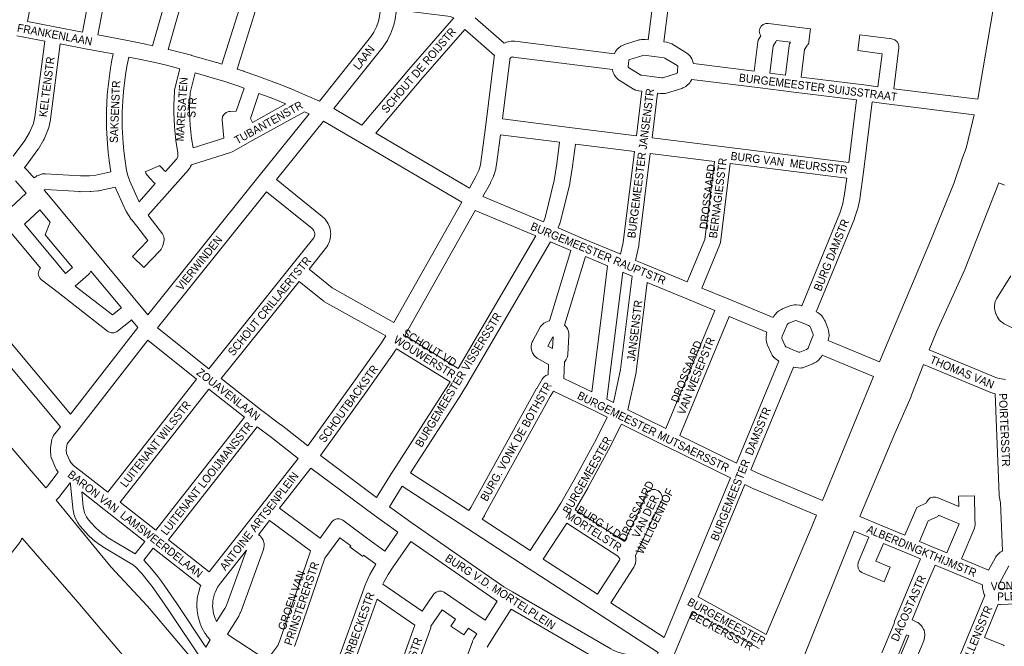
# Model space of a CAD drawing. Header units: metres. Extents: x 123817 to 142006, y 393105 to 406084.
# Tile 53 of 138: x 131629 to 132562, y 395798 to 396392. Entities that reach past the tile are written whole.
import ezdxf
from ezdxf.enums import TextEntityAlignment as Align

# ---------------------------------------------------------------- set-up
doc = ezdxf.new("R2010")
doc.units = ezdxf.units.M
doc.header["$MEASUREMENT"] = 0
doc.styles.add('Style-Arial', font='arial.ttf')

msp = doc.modelspace()

# ---------------------------------------------------------------- linework, layer by layer
at = {"color": 9, "linetype": 'Continuous', "lineweight": 0, "flags": 128}
for points in [[(131646.88, 396447.46), (131636.01, 396390.37), (131662.15, 396385.41), (131688.11, 396380.49), (131699.57, 396440.81)], [(132233.8, 396448.09), (132224.51, 396373.02), (132221.69, 396373.38), (132220.51, 396373.43), (132217.99, 396373.35), (132216.93, 396373.24), (132215.98, 396373.01), (132201.9, 396368.58), (132200.78, 396368.12), (132198.53, 396366.99), (132198.16, 396366.79), (132196.62, 396365.61), (132194.83, 396363.83), (132194.37, 396363.33), (132193.44, 396361.92), (132192.41, 396359.9), (132097.98, 396371.74), (132097.46, 396371.79), (132096.05, 396371.86), (132094.46, 396371.78), (132091.67, 396371.34), (132091.55, 396371.32), (132090.14, 396370.92), (132088.82, 396370.41), (132088.04, 396370.03), (132060.57, 396394.02)], [(132248.68, 396446.23), (132239.39, 396371.13), (132241.95, 396370.81), (132242.31, 396370.76), (132242.95, 396370.62), (132245.02, 396370.06), (132246.84, 396369.31), (132246.99, 396369.22), (132260.23, 396361.15), (132261.21, 396360.44), (132263.08, 396358.83), (132263.94, 396357.96), (132264.27, 396357.55), (132265.01, 396356.52), (132265.88, 396354.97), (132266.84, 396352.64), (132266.95, 396352.35), (132267.34, 396350.52), (132324.91, 396343.34), (132328.41, 396371.1), (132328.8, 396372.72), (132329.62, 396374.33), (132331.29, 396376.83), (132330.21, 396378.72), (132329.75, 396381.28), (132330.21, 396383.85), (132331.51, 396386.1), (132333.5, 396387.78), (132335.95, 396388.67), (132338.19, 396388.72), (132340.99, 396388.37), (132370.6, 396384.64), (132370.6, 396384.64), (132370.6, 396384.64), (132378.3, 396383.67), (132376.43, 396368.78), (132375.81, 396368.86), (132375.23, 396367.73), (132372.71, 396363.96), (132369.41, 396337.79), (132431.35, 396330.07), (132431.35, 396330.07), (132431.36, 396330.07), (132442.31, 396328.68), (132446.26, 396359.98), (132423.18, 396362.89), (132425.05, 396377.77), (132455.58, 396373.92), (132455.94, 396373.87), (132458.39, 396372.98), (132460.39, 396371.3), (132461.69, 396369.05), (132462.14, 396366.48), (132462.08, 396365.54), (132457.2, 396326.81), (132536.83, 396316.77)], [(131713.87, 396435.71), (131702.85, 396377.7), (131727.69, 396372.99), (131727.69, 396372.99), (131727.75, 396372.98), (131746.54, 396369.25), (131746.71, 396369.21), (131754.73, 396367.43), (131772.58, 396430.53)], [(131786.43, 396424.39), (131769.36, 396364.06), (131771.29, 396363.61), (131771.43, 396363.57), (131791.47, 396358.42), (131791.51, 396358.4), (131791.66, 396358.36), (131815.32, 396351.6), (131815.49, 396351.55), (131820.43, 396350.01), (131843.41, 396423.02)], [(131912.83, 396314.97), (131961.33, 396375.56), (131964.45, 396380.39), (131966.93, 396385.49), (131968.81, 396390.95), (131969.44, 396393.54), (131970.82, 396401.92), (131857.09, 396416.52), (131834.72, 396345.43), (131841.32, 396343.25), (131841.44, 396343.21), (131853.35, 396339.06), (131853.42, 396339.03), (131853.5, 396339), (131872.26, 396332.03), (131872.41, 396331.97), (131884.16, 396327.32), (131884.33, 396327.26), (131901.11, 396320.17), (131901.18, 396320.13), (131901.22, 396320.11), (131912.83, 396314.97)], [(131953.06, 396292.17), (131926.34, 396307.86), (131973.28, 396366.48), (131973.72, 396367.1), (131977.29, 396372.62), (131977.74, 396373.42), (131980.62, 396379.34), (131980.92, 396380.05), (131980.97, 396380.18), (131983.11, 396386.4), (131983.3, 396387.06), (131984.08, 396390.25), (131984.2, 396390.82), (131985.98, 396401.67), (132037.06, 396395.26), (132037.86, 396395.06), (132040.06, 396394.1), (132040.38, 396393.87), (131997.6, 396344.94), (131997.51, 396344.84), (131953.06, 396292.17)], [(132055.03, 396232.34), (131966.19, 396284.47), (132008.94, 396335.12), (132050.62, 396382.79), (132078.79, 396358.19), (132078.6, 396357.39), (132078.44, 396356.54), (132070.44, 396292.5), (132070.44, 396292.5), (132070.44, 396292.5), (132066.3, 396259.3), (132065.44, 396254.54), (132063.85, 396249.37), (132061.57, 396244.31), (132055.03, 396232.34)], [(131625.84, 396377.03), (131652.4, 396371.99), (131643.08, 396300.12), (131641.73, 396293.69), (131638.15, 396285.26), (131633.69, 396277.63), (131622.59, 396262.77)], [(131642.31, 396242.13), (131640.75, 396244.01), (131640.72, 396244.04), (131640.57, 396244.21), (131635.85, 396249.5), (131635.67, 396249.69), (131633.28, 396252.18), (131633.41, 396252.32), (131633.84, 396252.79), (131634.11, 396253.12), (131645.96, 396268.99), (131646.43, 396269.69), (131651.34, 396278.11), (131651.77, 396278.96), (131655.82, 396288.5), (131655.97, 396288.86), (131656.26, 396289.88), (131657.82, 396297.32), (131657.92, 396297.9), (131667.16, 396369.19), (131692.68, 396364.36), (131692.68, 396364.36), (131717.37, 396359.68), (131715.8, 396352.25), (131715.75, 396351.96), (131714.46, 396344.44), (131714.42, 396344.15), (131712.45, 396329.02), (131712.42, 396328.73), (131711.73, 396321.13), (131711.71, 396320.84), (131710.94, 396305.6), (131710.93, 396305.31), (131710.84, 396297.68), (131710.85, 396297.68), (131710.84, 396297.6), (131710.84, 396297.49), (131710.95, 396289.86), (131710.96, 396289.57), (131711.78, 396274.33), (131711.81, 396274.04), (131712.52, 396266.45), (131712.54, 396266.25), (131713.45, 396258.68), (131713.48, 396258.43), (131715.1, 396247.93), (131701.02, 396244.72), (131695.03, 396244.22), (131686.33, 396244.16), (131653.32, 396246.22), (131651.77, 396246.16), (131650.37, 396245.95), (131650.15, 396245.92), (131648.83, 396245.55), (131646.18, 396244.56), (131645.06, 396244.04), (131644.6, 396243.75), (131643, 396242.66), (131642.42, 396242.22), (131642.31, 396242.13)], [(132354.53, 396339.65), (132339.79, 396341.49), (132343.07, 396367.46), (132345.59, 396371.23), (132346.28, 396372.59), (132359.33, 396370.94), (132359.26, 396370.82), (132358.44, 396369.22), (132358.05, 396367.59), (132354.53, 396339.65)], [(131741.81, 396219.67), (131757.08, 396236.95), (131755.86, 396237.97), (131755.35, 396238.44), (131752.89, 396240.92), (131752.58, 396241.25), (131749.54, 396244.7), (131749.43, 396244.83), (131748.29, 396246.68), (131747.74, 396247.94), (131761.51, 396253.89), (131761.59, 396253.72), (131763.69, 396251.33), (131765.74, 396249.26), (131767.02, 396248.2), (131777.09, 396259.59), (131777.6, 396260.33), (131777.99, 396261.07), (131778.5, 396262.48), (131778.76, 396263.97), (131778.68, 396266.28), (131776.85, 396277.24), (131776.8, 396277.56), (131776, 396284.01), (131775.98, 396284.24), (131775.38, 396290.72), (131775.35, 396291.06), (131774.75, 396304.05), (131774.74, 396304.4), (131774.74, 396310.9), (131774.74, 396310.91), (131774.8, 396311.25), (131774.75, 396311.25), (131775.34, 396324.24), (131775.55, 396325.7), (131780.53, 396345.74), (131767.77, 396349.03), (131758.34, 396351.26), (131743.53, 396354.55), (131732.1, 396356.82), (131730.51, 396349.29), (131729.28, 396342.06), (131727.34, 396327.23), (131726.68, 396319.93), (131725.92, 396304.99), (131725.84, 396297.61), (131725.95, 396290.23), (131726.75, 396275.29), (131727.44, 396267.94), (131728.33, 396260.59), (131730.09, 396249.18), (131731.21, 396244.41), (131733.09, 396239.23), (131741.28, 396220.67), (131741.81, 396219.67)], [(132213.28, 396282.19), (132149.85, 396290.11), (132086.25, 396298.08), (132093.27, 396354.26), (132093.48, 396355.12), (132093.92, 396355.94), (132094.09, 396356.12), (132094.92, 396356.67), (132096.03, 396356.84), (132096.38, 396356.82), (132190.65, 396345), (132191.06, 396343.04), (132191.35, 396342), (132191.62, 396341.36), (132192.16, 396340.22), (132193.11, 396338.71), (132194.7, 396336.75), (132194.78, 396336.65), (132196.03, 396335.47), (132197.17, 396334.61), (132197.77, 396334.21), (132210.6, 396326.38), (132210.76, 396326.29), (132212.57, 396325.54), (132214.65, 396324.99), (132215.28, 396324.85), (132215.64, 396324.79), (132218.48, 396324.43), (132213.28, 396282.19)], [(132237.46, 396337.15), (132227.78, 396338.38), (132227.78, 396338.38), (132227.77, 396338.38), (132218.03, 396339.61), (132217.49, 396339.76), (132205.88, 396346.83), (132205.77, 396346.91), (132205.51, 396347.24), (132205.46, 396347.48), (132205.76, 396350.85), (132206.05, 396353.48), (132206.1, 396353.74), (132206.26, 396354.04), (132206.35, 396354.13), (132206.99, 396354.45), (132219.5, 396358.39), (132220.4, 396358.42), (132230.09, 396357.19), (132239.56, 396355.99), (132240.11, 396355.85), (132251.9, 396348.65), (132252.45, 396348.19), (132252.51, 396348.03), (132252.57, 396347.31), (132252.33, 396344.53), (132252.33, 396344.53), (132252.33, 396344.53), (132252.14, 396342.23), (132252.06, 396341.86), (132251.93, 396341.6), (132251.84, 396341.51), (132251.2, 396341.19), (132238.36, 396337.18), (132237.46, 396337.15)], [(131793.14, 396270.77), (131791.67, 396279.56), (131790.9, 396285.74), (131790.33, 396291.93), (131789.74, 396304.58), (131789.74, 396310.73), (131790.29, 396322.81), (131795, 396341.81), (131811.12, 396337.2), (131823.05, 396333.48), (131836.56, 396329.03), (131841.37, 396327.35), (131833.86, 396305.42), (131827.96, 396305.29), (131828.09, 396305.17), (131826.83, 396305.17), (131824.38, 396304.28), (131822.39, 396302.61), (131821.09, 396300.35), (131820.63, 396297.79), (131820.66, 396297.17), (131822.07, 396280.01), (131793.14, 396270.77)], [(132414.58, 396256.96), (132296.64, 396271.72), (132228.16, 396280.32), (132233.36, 396322.55), (132236.16, 396322.2), (132237.35, 396322.14), (132239.86, 396322.22), (132240.92, 396322.33), (132241.86, 396322.56), (132256.25, 396327.05), (132257.37, 396327.51), (132259.63, 396328.63), (132260.02, 396328.84), (132261.55, 396330.01), (132263.34, 396331.78), (132263.81, 396332.29), (132264.73, 396333.69), (132265.72, 396335.61), (132330.49, 396327.53), (132360.1, 396323.84), (132422.04, 396316.11), (132414.58, 396256.96)], [(131849.31, 396294.79), (131847.38, 396298.61), (131855.48, 396322.26), (131866.96, 396317.99), (131878.57, 396313.41), (131881.06, 396312.35), (131849.31, 396294.79)], [(132533.46, 396302.08), (132447.88, 396312.86), (132436.92, 396314.25), (132428.52, 396247.65), (132428.52, 396247.63), (132428.52, 396247.6), (132425.18, 396222.47), (132425.06, 396221.81), (132423.11, 396213.09), (132422.93, 396212.44), (132420.21, 396203.93), (132420.11, 396203.65), (132420, 396203.37), (132383.88, 396115.35), (132385.42, 396114.49), (132385.52, 396114.43), (132386.6, 396113.68), (132387.68, 396112.77), (132388.44, 396112.03), (132389.39, 396110.98), (132389.54, 396110.8), (132390.31, 396109.69), (132391.71, 396107.24), (132392.17, 396106.28), (132394.73, 396099.81), (132394.8, 396099.62), (132394.96, 396099.13), (132395.49, 396097.3), (132395.77, 396095.56), (132395.9, 396092.74), (132395.91, 396092.41), (132395.8, 396091.15), (132395.56, 396089.75), (132395.22, 396088.45), (132395.17, 396088.32), (132395.08, 396088.08), (132443.73, 396067.91)], [(131750.06, 396112.46), (131855.61, 396244.17), (131855.63, 396244.2), (131855.63, 396244.2), (131903.09, 396302.88), (131898.56, 396304.89), (131849.77, 396277.89), (131849.77, 396277.89), (131849.77, 396277.89), (131833.6, 396268.95), (131833.6, 396268.95), (131833.6, 396268.95), (131829.96, 396266.94), (131828.61, 396266.35), (131791.49, 396254.5), (131790.66, 396252.93), (131790.22, 396252.21), (131789.21, 396250.74), (131788.77, 396250.15), (131788.64, 396250), (131773.43, 396232.8), (131773.43, 396232.8), (131750.51, 396206.88), (131751.41, 396205.75), (131751.51, 396205.63), (131763.99, 396189.33), (131765.09, 396187.33), (131765.54, 396184.8), (131765.54, 396183.41), (131765.54, 396183.38), (131765.38, 396181.8), (131764.79, 396179.09), (131764.51, 396178.11), (131764.04, 396177.08), (131762.71, 396174.65), (131761.88, 396173.42), (131761.54, 396173.05), (131746.46, 396157.33), (131735.63, 396167.72), (131750.03, 396182.72), (131750.09, 396182.82), (131739.65, 396196.45), (131734.86, 396202.44), (131734.83, 396202.49), (131734.5, 396202.92), (131732.11, 396206.46), (131731.89, 396206.81), (131729.91, 396210.12), (131729.71, 396210.46), (131727.9, 396213.87), (131727.67, 396214.36), (131719.26, 396233.4), (131719.23, 396233.48), (131703.83, 396229.98), (131703.47, 396229.9), (131702.78, 396229.81), (131695.98, 396229.25), (131695.42, 396229.23), (131686.17, 396229.16), (131685.66, 396229.18), (131653.25, 396231.2), (131652.28, 396230.83), (131651.91, 396230.58), (131654.34, 396227.65), (131750.06, 396112.46)], [(131983.46, 396105.21), (131924.91, 396137.97), (131902.98, 396155.79), (131919.77, 396176.88), (131920.7, 396178.38), (131922.11, 396181.41), (131922.36, 396182.01), (131922.67, 396183.11), (131923.32, 396186.38), (131923.47, 396187.72), (131923.5, 396189.39), (131923.5, 396189.53), (131923.4, 396190.73), (131922.86, 396194.02), (131922.51, 396195.39), (131922.37, 396195.75), (131921.07, 396198.82), (131920.18, 396200.37), (131918.18, 396203.05), (131917.91, 396203.4), (131917.25, 396204.09), (131915.86, 396205.37), (131915.48, 396205.7), (131872.03, 396240.61), (131916.84, 396296.04), (131950.92, 396276.04), (131950.92, 396276.04), (131950.92, 396276.04), (132047.75, 396219.22), (131983.46, 396105.21)], [(132125.23, 396200.55), (132067.87, 396224.55), (132074.87, 396237.36), (132075.12, 396237.88), (132077.72, 396243.64), (132077.93, 396244.16), (132078.06, 396244.53), (132079.91, 396250.57), (132080.12, 396251.43), (132081.09, 396256.83), (132081.16, 396257.24), (132084.4, 396283.2), (132140.56, 396276.16), (132138.01, 396255.4), (132135.47, 396239.88), (132127.16, 396205.99), (132126.47, 396203.59), (132125.23, 396200.55)], [(132198.28, 396169.95), (132200.81, 396180.93), (132211.44, 396267.3), (132155.44, 396274.3), (132152.87, 396253.42), (132152.83, 396253.12), (132150.22, 396237.17), (132150.11, 396236.6), (132141.69, 396202.28), (132141.62, 396202), (132140.78, 396199.07), (132140.62, 396198.57), (132140.52, 396198.3), (132139.07, 396194.76), (132163.32, 396184.6), (132163.32, 396184.6), (132163.32, 396184.6), (132197.02, 396170.48), (132197.02, 396170.48), (132197.02, 396170.47), (132198.28, 396169.95)], [(132261.42, 396143.53), (132220.27, 396160.71), (132212.32, 396164.05), (132215.52, 396177.94), (132215.65, 396178.71), (132226.33, 396265.43), (132287.34, 396257.77), (132278.14, 396183.92), (132261.42, 396143.53)], [(132342.82, 396109.77), (132343.61, 396111.21), (132344.44, 396112.41), (132344.71, 396112.73), (132346.64, 396114.78), (132348.3, 396116.11), (132350.72, 396117.54), (132350.79, 396117.58), (132351.7, 396118.02), (132358.68, 396120.88), (132360.2, 396121.32), (132362.97, 396121.82), (132363, 396121.83), (132365.09, 396121.9), (132367.89, 396121.6), (132368.41, 396121.53), (132369.85, 396121.12), (132370.01, 396121.06), (132406.01, 396208.79), (132408.54, 396216.7), (132410.35, 396224.77), (132412.65, 396242.09), (132302.22, 396255.91), (132292.9, 396181.06), (132292.5, 396179.42), (132292.38, 396179.12), (132275.27, 396137.77), (132300.21, 396127.43), (132300.21, 396127.43), (132300.21, 396127.43), (132342.82, 396109.77)], [(131560.09, 396157.77), (131634.79, 396227.71), (131629.3, 396234.32), (131624.75, 396239.4)], [(132556.84, 396237.62), (132559.02, 396236.7), (132559.31, 396236.59), (132561.53, 396235.76), (132562.36, 396235.27)], [(131808.02, 396061.21), (131759.45, 396100.18), (131862.62, 396228.93), (131905.89, 396194.16), (131906.57, 396193.53), (131907.6, 396192.14), (131908.2, 396190.73), (131908.49, 396188.99), (131908.48, 396188.66), (131908.14, 396186.93), (131907.48, 396185.53), (131886.63, 396159.34), (131808.02, 396061.21)], [(131672.14, 396151.5), (131678.65, 396157.19), (131652.93, 396188.14), (131657.55, 396200.32), (131647.89, 396211.94), (131633.28, 396198.26), (131664.49, 396160.7), (131664.49, 396160.7), (131672.14, 396151.5)], [(132044.33, 396061.66), (131993.73, 396092.89), (132060.54, 396211.36), (132117.88, 396187.37), (132044.33, 396061.66)], [(131676.75, 396018.28), (131569.73, 396146.24), (131618.81, 396192.2), (131648.34, 396156.66), (131648.11, 396156.47), (131646.81, 396154.21), (131646.35, 396151.65), (131646.81, 396149.08), (131648.11, 396146.83), (131649.25, 396145.73), (131665.04, 396133.43), (131665.04, 396133.43), (131665.04, 396133.43), (131712.03, 396096.83), (131712.89, 396096.25), (131715.34, 396095.36), (131717.94, 396095.36), (131720.39, 396096.25), (131721.28, 396096.86), (131733.57, 396106.55), (131734.62, 396107.57), (131740.54, 396100.45), (131676.75, 396018.28)], [(132054.47, 395926.79), (131999.28, 395962.57), (132048.01, 396038.45), (132048.14, 396038.65), (132053.37, 396047.4), (132053.38, 396047.43), (132053.4, 396047.46), (132131.84, 396181.52), (132151.26, 396173.39), (132130.79, 396106.71), (132129.68, 396106.42), (132127.99, 396105.83), (132126.71, 396105.24), (132125.65, 396104.5), (132124.28, 396103.36), (132123.34, 396102.42), (132122.54, 396101.26), (132115.05, 396087.87), (132114.55, 396086.78), (132114.49, 396086.61), (132113.93, 396084.95), (132113.96, 396084.95), (132113.54, 396082.55), (132113.54, 396082.36), (132113.59, 396080.6), (132114.04, 396078.24), (132114.12, 396078.03), (132114.76, 396076.41), (132115.99, 396074.35), (132116.14, 396074.17), (132117.31, 396072.87), (132119.15, 396071.37), (132119.26, 396071.31), (132129.91, 396065.39), (132129.52, 396055.59), (132129.37, 396055.55), (132127.57, 396054.81), (132125.92, 396053.51), (132125.08, 396052.64), (132124.73, 396052.26), (132124.08, 396051.34), (132118.79, 396042.69), (132118.63, 396042.41), (132056.47, 395929.88), (132054.47, 395926.79)], [(132170.92, 396039.32), (132144.4, 396052.16), (132145.01, 396067.72), (132145.76, 396068.48), (132146.82, 396070.15), (132147.7, 396072.05), (132147.94, 396072.63), (132148.38, 396074.78), (132149.39, 396092.95), (132149.4, 396093.37), (132149.23, 396094.96), (132148.86, 396096.68), (132148.58, 396097.66), (132147.86, 396099.12), (132146.91, 396100.6), (132146.33, 396101.4), (132145.19, 396102.48), (132165.16, 396167.57), (132185.99, 396158.84), (132180.95, 396117.28), (132170.92, 396039.32)], [(131716.61, 396112.28), (131724.28, 396118.33), (131725.18, 396118.93), (131725.18, 396118.93), (131696.15, 396153.87), (131696.14, 396153.8), (131694.83, 396151.54), (131694.03, 396150.72), (131681.42, 396139.68), (131716.61, 396112.28)], [(131901.82, 395988.25), (131944.66, 396047.55), (131971.59, 396085.86), (131975.72, 396092.35), (131917.02, 396125.19), (131916.94, 396125.24), (131915.95, 396125.92), (131893.62, 396144.07), (131819.78, 396051.89), (131857, 396022.57), (131876.29, 396008.17), (131876.41, 396008.08), (131901.82, 395988.25)], [(132191.46, 396029.26), (132185.15, 396032.38), (132195.83, 396115.4), (132195.84, 396115.45), (132200.37, 396152.8), (132200.69, 396152.67), (132209.23, 396149.08), (132198.22, 396060.65), (132191.46, 396029.26)], [(132568.21, 396149.4), (132554.64, 396127.71), (132553.95, 396126.29), (132553.92, 396126.22), (132553.48, 396124.95), (132553.1, 396123.32), (132552.8, 396120.66), (132552.9, 396120.66), (132552.75, 396119.81), (132552.82, 396118.77), (132553.08, 396116.94), (132553.32, 396115.8), (132553.88, 396113.97), (132554.01, 396113.58), (132554.29, 396112.9), (132555.63, 396110.12), (132556.49, 396108.74), (132557.32, 396107.68), (132557.47, 396107.49), (132558.49, 396106.48), (132560.57, 396104.8), (132561.55, 396104.13), (132562.01, 396103.88), (132586.71, 396091.84)], [(131665.16, 395963.33), (131665.12, 395963.38), (131663.28, 395966.07), (131662.54, 395967.42), (131658.8, 395976.39), (131658.67, 395976.71), (131658.24, 395978.68), (131657.81, 395984.08), (131657.79, 395984.68), (131658, 395985.87), (131657.88, 395985.88), (131659.3, 395994.57), (131659.65, 395995.93), (131660.82, 395998.03), (131667.3, 396006.2), (131553.67, 396142.06)], [(132241.12, 396004.7), (132205.33, 396022.4), (132212.96, 396057.81), (132213.07, 396058.47), (132223.6, 396143.07), (132262.58, 396126.79), (132262.59, 396126.79), (132262.6, 396126.78), (132287.53, 396116.45), (132241.12, 396004.7)], [(132308.34, 395971.81), (132254.61, 395998.06), (132301.39, 396110.7), (132337.08, 396095.91), (132336.48, 396093.58), (132336.57, 396093.57), (132336.24, 396091.7), (132336.25, 396091.48), (132336.33, 396088.66), (132336.63, 396086.78), (132337.26, 396084.62), (132337.41, 396084.16), (132337.58, 396083.75), (132340.93, 396076.01), (132341.98, 396074.27), (132343.75, 396072.08), (132343.84, 396071.98), (132344.88, 396070.96), (132345.98, 396070.07), (132346.93, 396069.41), (132347.07, 396069.34), (132348.42, 396068.59), (132308.34, 395971.81)], [(132367.83, 396077), (132366.83, 396077.12), (132361.02, 396079.46), (132355.79, 396081.66), (132354.9, 396082.15), (132354.29, 396082.91), (132351.53, 396089.28), (132351.3, 396090.07), (132351.27, 396090.86), (132351.58, 396092.04), (132353.69, 396097.13), (132353.69, 396097.13), (132353.69, 396097.13), (132355.9, 396102.42), (132356.29, 396103.15), (132356.85, 396103.74), (132357.88, 396104.35), (132363.63, 396106.7), (132364.57, 396106.87), (132365.3, 396106.79), (132371.35, 396104.41), (132376.43, 396102.33), (132377.5, 396101.73), (132377.62, 396101.63), (132377.68, 396101.57), (132378.42, 396100.27), (132380.65, 396094.63), (132380.83, 396094), (132380.88, 396092.94), (132378.48, 396086.69), (132376.45, 396081.62), (132376.02, 396080.83), (132375.49, 396080.26), (132374.45, 396079.64), (132368.22, 396077.08), (132367.92, 396077.01), (132367.83, 396077)], [(131712.15, 395944.18), (131689.6, 395961.93), (131689.59, 395961.93), (131689.59, 395961.93), (131679.71, 395969.69), (131677.14, 395972.37), (131676.08, 395973.91), (131673.1, 395981.07), (131672.84, 395984.37), (131673.79, 395990.24), (131682.85, 396001.67), (131682.85, 396001.68), (131682.89, 396001.73), (131750.17, 396088.4), (131796.41, 396051.29), (131712.15, 395944.18)], [(132133.67, 396080.46), (132129.42, 396082.83), (132134.21, 396091.39), (132134.28, 396091.36), (132133.67, 396080.46)], [(131967.03, 395939.32), (131982.56, 395964.3), (131982.6, 395964.36), (131982.62, 395964.39), (132035.33, 396046.45), (132036.7, 396048.75), (131985.75, 396080.18), (131984.15, 396077.65), (131983.96, 396077.37), (131956.91, 396038.88), (131956.85, 396038.8), (131913.75, 395979.14), (131967.03, 395939.32)], [(132563.2, 396051.24), (132561.46, 396051.3), (132557.52, 396051.91), (132555.85, 396052.38), (132553.94, 396053.09), (132490.97, 396079.25)], [(132437.92, 396054.08), (132389.47, 396074.17), (132388.76, 396072.85), (132387.91, 396071.59), (132387.64, 396071.29), (132385.71, 396069.23), (132384.06, 396067.91), (132381.64, 396066.47), (132381.56, 396066.42), (132380.66, 396065.98), (132373.4, 396062.99), (132372.32, 396062.64), (132370.95, 396062.31), (132370.48, 396062.21), (132369.9, 396062.13), (132368.49, 396061.99), (132366.91, 396062.01), (132364.11, 396062.33), (132363.66, 396062.39), (132362.26, 396062.8), (132321.89, 395965.31), (132331.24, 395960.92), (132389.63, 395936.25)], [(132425.26, 395921.26), (132446.26, 395912.46), (132446.26, 395912.46), (132446.26, 395912.46), (132467.88, 395903.41), (132479.04, 395929.84), (132488.2, 395934.07), (132488.67, 395935.19), (132489.83, 395937.09), (132491.83, 395938.77), (132494.28, 395939.66), (132496.88, 395939.66), (132498.45, 395939.2), (132518.92, 395930.73), (132518.71, 395940.36), (132533.71, 395940.69), (132534.17, 395919.58), (132534.31, 395913.08), (132534.31, 395912.91), (132533.86, 395910.35), (132533.72, 395910), (132521.51, 395881.06), (132547.24, 395870.4), (132553.36, 395881.85), (132553.78, 395882.53), (132554.85, 395884.11), (132555.31, 395884.71), (132556.12, 395885.54), (132558.13, 395887.3), (132559.32, 395888.15), (132560.01, 395888.5), (132560.41, 395888.68), (132558.46, 395934.09), (132557.3, 395940.67), (132557.19, 395941.68), (132553.49, 396037.47), (132551.51, 396038.02), (132550.93, 396038.21), (132548.6, 396039.07), (132548.32, 396039.18), (132485.5, 396065.28)], [(131757.85, 395908.26), (131723.94, 395934.91), (131808.15, 396041.95), (131841.92, 396015.36), (131757.85, 395908.26)], [(132112.5, 395889.01), (132067.04, 395918.61), (132069.2, 395921.94), (132069.47, 395922.39), (132131.68, 396035.01), (132134.81, 396040.14), (132173.73, 396021.29), (132185.68, 396015.38), (132175.43, 395994.99), (132154.34, 395956.09), (132141.69, 395933.7), (132138.76, 395929.28), (132138.75, 395929.26), (132138.73, 395929.23), (132112.5, 395889.01)], [(131808.29, 395868.65), (131769.65, 395898.99), (131853.82, 396006.23), (131867.25, 395996.2), (131892.8, 395976.26), (131858.28, 395932.32), (131858.28, 395932.32), (131858.28, 395932.32), (131838.71, 395907.37), (131808.29, 395868.65)], [(132239.78, 395806.52), (132188.97, 395839.42), (132210.36, 395872.22), (132210.95, 395873.32), (132211.84, 395875.36), (132212.01, 395875.79), (132212.38, 395877.2), (132212.72, 395879.39), (132212.81, 395880.55), (132212.77, 395881.31), (132212.54, 395883.52), (132212.36, 395884.32), (132235.83, 395933.79), (132236.25, 395934.14), (132237.55, 395936.4), (132238, 395938.96), (132237.55, 395941.53), (132236.25, 395943.78), (132234.25, 395945.46), (132233.43, 395945.87), (132232.58, 395946.23), (132230.95, 395946.71), (132228.35, 395946.71), (132225.9, 395945.82), (132223.9, 395944.15), (132222.6, 395941.89), (132222.33, 395940.33), (132202.02, 395897.52), (132155.36, 395927.41), (132167.44, 395948.77), (132167.5, 395948.89), (132188.67, 395987.94), (132188.78, 395988.15), (132199.13, 396008.73), (132241.65, 395987.7), (132241.66, 395987.7), (132241.69, 395987.68), (132302.58, 395957.92), (132255.56, 395844.66), (132255.56, 395844.65), (132255.55, 395844.65), (132239.78, 395806.52)], [(131974.86, 395888.36), (131957.56, 395901.09), (131935.12, 395917.62), (131934.42, 395918.07), (131931.97, 395918.96), (131929.37, 395918.96), (131926.92, 395918.07), (131924.93, 395916.4), (131924.62, 395916.01), (131913.38, 395900.68), (131874.85, 395929.13), (131904.72, 395967.16), (131964.6, 395922.41), (131964.68, 395922.36), (131964.72, 395922.33), (131987.15, 395906.23), (131974.86, 395888.36)], [(131676.44, 395953.19), (131676.94, 395952.79)], [(132230.56, 395784.14), (132208.92, 395789.06), (132195.76, 395792.73), (132193.56, 395793.51), (132191.44, 395794.44), (132188.92, 395795.77), (132095.78, 395849.89), (132095.78, 395849.89), (132087.68, 395854.6), (132001.82, 395914.17), (131979.16, 395930.42), (131991.26, 395949.89), (132052.59, 395910.12), (132110.6, 395872.35), (132110.61, 395872.34), (132110.61, 395872.34), (132174.5, 395830.92), (132174.5, 395830.92), (132174.5, 395830.92), (132233.96, 395792.42), (132230.56, 395784.14)], [(132383.95, 395922.37), (132325.27, 395947.16), (132325, 395947.28), (132316.13, 395951.44), (132271.98, 395845.1), (132336.31, 395809.47)], [(131747.3, 395897.48), (131708.77, 395927.76), (131708.77, 395927.76), (131708.77, 395927.76), (131687.55, 395944.45)], [(132507.65, 395886.81), (132495.38, 395891.9), (132481.72, 395897.62), (132489.95, 395917.12), (132499.12, 395921.36), (132499.59, 395922.5), (132519.28, 395914.36), (132519.28, 395914.35), (132507.65, 395886.81)], [(131863.05, 395785.08), (131827.31, 395808.35), (131825.59, 395809.61), (131834.78, 395824.12), (131834.92, 395824.35), (131836.35, 395826.79), (131836.6, 395827.26), (131837.85, 395829.8), (131838.08, 395830.3), (131839.22, 395833.11), (131839.31, 395833.36), (131839.32, 395833.37), (131859.77, 395889.89), (131860.15, 395891.42), (131860.41, 395893.29), (131860.48, 395894.31), (131860.36, 395895.65), (131860.19, 395896.58), (131859.86, 395897.81), (131859.4, 395898.82), (131858.51, 395900.47), (131857.66, 395901.72), (131856.6, 395902.76), (131855.1, 395903.96), (131865.59, 395917.33), (131904.5, 395888.59), (131904.15, 395887.45), (131875.45, 395803.71), (131874.05, 395800.4), (131873.27, 395799.02), (131863.05, 395785.08)], [(132176.38, 395847.58), (132125.08, 395880.84), (132147.23, 395914.81), (132195.75, 395883.72), (132197.66, 395881.19), (132197.72, 395881.03), (132197.75, 395880.74), (132197.7, 395880.46), (132197.45, 395879.89), (132176.38, 395847.58)], [(132445.99, 395791.83), (132457.55, 395819.79), (132457.89, 395821.72), (132458.08, 395822.06), (132458.01, 395822.03), (132470.81, 395852.89), (132470.83, 395852.93), (132482.66, 395880.96), (132468.99, 395886.68), (132468.99, 395886.68), (132468.99, 395886.68), (132447.42, 395895.72), (132440.39, 395878.72), (132453.92, 395873.06), (132448.13, 395859.22), (132427.71, 395867.76), (132426.86, 395868.18), (132424.86, 395869.86), (132423.56, 395872.11), (132423.11, 395874.68), (132423.56, 395877.25), (132423.75, 395877.58), (132423.68, 395877.55), (132433.58, 395901.51), (132419.68, 395907.33)], [(131925.97, 395772.33), (131956.62, 395857.13), (131956.63, 395857.15), (131956.84, 395857.68), (131960.39, 395865.51), (131960.69, 395866.1), (131965.07, 395873.89), (131965.38, 395874.39), (131966.42, 395875.95), (131954.72, 395884.56), (131953.9, 395883.44), (131941.8, 395892.3), (131942.64, 395893.45), (131932.28, 395901.08), (131918, 395881.61), (131889.55, 395798.59), (131889.51, 395798.46), (131889.36, 395798.09)], [(132069.95, 395822.78), (132056.41, 395832.09), (132056.41, 395832.09), (132056.41, 395832.09), (132031.43, 395849.26), (132030.93, 395849.57), (132028.48, 395850.47), (132025.88, 395850.47), (132023.43, 395849.57), (132021.43, 395847.9), (132020.98, 395847.3), (132010.29, 395831.61), (131973.09, 395857.21), (131973.92, 395859.03), (131978, 395866.27), (131982.86, 395873.51), (131999.4, 395897.58), (132079.38, 395842.1), (132079.89, 395841.78), (132081.48, 395840.85), (132069.95, 395822.78)], [(131809.27, 395804.18), (131806.83, 395807.02), (131806.77, 395807.09), (131806.39, 395807.59), (131804.73, 395809.94), (131804.31, 395810.6), (131801.51, 395815.61), (131801.16, 395816.31), (131800.03, 395818.95), (131799.87, 395819.35), (131799.76, 395819.69), (131798.05, 395825.17), (131797.81, 395826.18), (131796.88, 395831.85), (131796.8, 395832.63), (131796.63, 395835.5), (131796.62, 395835.93), (131796.63, 395836.02), (131796.62, 395836.02), (131796.65, 395838.89), (131796.67, 395839.42), (131796.91, 395842.28), (131796.97, 395842.8), (131797.4, 395845.64), (131797.56, 395846.41), (131799.01, 395851.96), (131799.22, 395852.64), (131799.24, 395852.71), (131800.25, 395855.4), (131800.41, 395855.77), (131755.16, 395891.3)], [(131815.39, 395821.53), (131814.79, 395822.6), (131813.96, 395824.52), (131812.53, 395829.13), (131811.75, 395833.89), (131811.62, 395836.11), (131811.65, 395838.46), (131811.84, 395840.8), (131812.17, 395843), (131813.42, 395847.8), (131814.16, 395849.75), (131816.32, 395854.09), (131818.98, 395857.97), (131843.62, 395889.34), (131825.26, 395838.61), (131824.28, 395836.19), (131823.27, 395834.13), (131822.04, 395832.04), (131815.39, 395821.53)], [(132476.54, 395781.44), (132485.67, 395803.4), (132485.79, 395803.71), (132486.06, 395804.62), (132486.56, 395806.84), (132486.74, 395808.49), (132486.68, 395809.45), (132486.39, 395811.71), (132486, 395813.31), (132485.6, 395814.2), (132484.56, 395816.22), (132483.65, 395817.57), (132482.96, 395818.29), (132481.28, 395819.82), (132479.98, 395820.78), (132479.2, 395821.17), (132474.7, 395823.11), (132484.66, 395847.12), (132496.51, 395875.19), (132508.79, 395870.1), (132541.54, 395856.52), (132541.41, 395854.87), (132541.49, 395854.87), (132541.38, 395854.29), (132541.45, 395853.32), (132541.63, 395851.88), (132541.91, 395850.62), (132542.57, 395848.49), (132542.69, 395848.15), (132543.12, 395847.19), (132543.55, 395846.38), (132526.61, 395805.24), (132510.85, 395766.98)], [(132558.55, 395852.87), (132557.5, 395852.99), (132556.83, 395853.41), (132556.72, 395853.55), (132556.69, 395853.62), (132556.43, 395854.46), (132556.42, 395854.48), (132556.53, 395855.81), (132556.54, 395855.84), (132557.32, 395857.46), (132566.4, 395874.42)], [(132579.13, 395853.59), (132558.55, 395852.87)], [(131953.89, 395715.23), (131962.56, 395723.29), (131967.19, 395728.52), (131971.25, 395734.18), (131974.74, 395740.32), (131976.18, 395743.36), (131977.93, 395747.74), (132003.31, 395818.21), (131967.43, 395842.9), (131940.02, 395767.06), (131940.01, 395767.04), (131939.89, 395766.72), (131938.96, 395764.48), (131938.66, 395763.85), (131937.61, 395761.88), (131937.08, 395761.02), (131934.48, 395757.39), (131934.13, 395756.94), (131934.06, 395756.87), (131921.71, 395742.54), (131953.69, 395715.41), (131953.89, 395715.24), (131953.89, 395715.23)], [(132580.77, 395838.64), (132558.51, 395837.85), (132557.73, 395837.91), (132557.39, 395837.9), (132556.33, 395838.02), (132543.34, 395806.47), (132561.19, 395799.15), (132562.09, 395798.71)], [(132053.65, 395790.63), (132057.89, 395802.54), (132057.91, 395802.59), (132058.06, 395802.99), (132059.14, 395805.49), (132059.68, 395806.51), (132061.92, 395810.1), (132054.12, 395815.46), (132049.66, 395808.91), (132037.26, 395817.36), (132041.76, 395823.96), (132029.14, 395832.63), (132018.56, 395817.11), (132018.29, 395815.53), (131992, 395742.53)], [(132177.6, 395785), (132094.46, 395833.31), (132078.43, 395808.2), (132072.7, 395799.04), (132071.94, 395797.28)], [(132329.66, 395796.01), (132266.2, 395831.15), (132250.2, 395792.47), (132245.12, 395780.1), (132249.13, 395778.82), (132249.27, 395778.76), (132249.45, 395778.71), (132256.16, 395776.24), (132256.38, 395776.16), (132262.46, 395773.69), (132262.77, 395773.56), (132274.69, 395768.08), (132275, 395767.93), (132280.82, 395764.92), (132281.03, 395764.82), (132286.76, 395761.63), (132286.87, 395761.57), (132287.04, 395761.47), (132301.43, 395752.65)], [(132462.72, 395787.27), (132460.69, 395788.13), (132469.35, 395809.08), (132471.42, 395808.19), (132462.72, 395787.27)]]:
    msp.add_lwpolyline(points, dxfattribs=at)
at = {"color": 1, "linetype": 'Continuous', "lineweight": 0, "flags": 128}
for points in [[(132552.36, 396408.21), (132551.88, 396404.09), (132536.83, 396316.77)], [(132443.73, 396067.91), (132452.12, 396087.4), (132492.04, 396182.64), (132514.31, 396236.97), (132521.74, 396259.27), (132521.86, 396259.6), (132521.86, 396259.61), (132525.78, 396270.5), (132533.46, 396302.08)], [(131653.57, 395948.24), (131641.47, 395962.34), (131398.64, 396247.02)], [(132556.84, 396237.62), (132524.96, 396156.18), (132524.64, 396155.42), (132497.7, 396096.43), (132490.97, 396079.25)], [(132485.5, 396065.28), (132477.92, 396045.93), (132473.88, 396035.63), (132473.66, 396035.1), (132458.29, 395999.95), (132429.18, 395931.02), (132425.26, 395921.26)], [(132389.63, 395936.25), (132437.92, 396054.08)], [(132134.71, 395516.79), (132130.08, 395511.28), (132130.06, 395511.27), (132129.51, 395510.57), (132121.6, 395499.92), (132110.62, 395486.24), (132099.02, 395473.01), (132093.15, 395466.73), (132080.74, 395454.31), (132078.95, 395452.66), (131964.64, 395584.03), (131813.69, 395760.55), (131749.94, 395836.1), (131749.45, 395836.65), (131715.06, 395873.57), (131663.3, 395936.7)], [(132383.95, 395922.37), (132379.83, 395912.33), (132336.31, 395809.47)], [(132419.68, 395907.33), (132370.83, 395785.01), (132370.74, 395784.81)], [(132006.14, 395459.93), (131993.43, 395477.97), (131787.48, 395717.6), (131787.41, 395717.68), (131683.67, 395839.99), (131631.01, 395900.63)]]:
    msp.add_lwpolyline(points, dxfattribs=at)
at = {"color": 191, "linetype": 'Continuous', "lineweight": 0, "flags": 128}
for points in [[(131665.16, 395963.33), (131663.4, 395960.65), (131655.16, 395949.91), (131653.57, 395948.24)], [(131676.44, 395953.19), (131675.77, 395952.17), (131675.46, 395951.74), (131666.82, 395940.46), (131666.61, 395940.21), (131666.3, 395939.86), (131663.3, 395936.7)], [(131631.01, 395900.63), (131630.13, 395898.97), (131629.7, 395898.27), (131626.59, 395893.73), (131626.27, 395893.29), (131573.02, 395826.38)]]:
    msp.add_lwpolyline(points, dxfattribs=at)
at = {"color": 111, "linetype": 'Continuous', "lineweight": 0, "flags": 128}
for points in [[(131801.43, 395785.2), (131769.32, 395833.03), (131755.24, 395853.52), (131751.79, 395858.14), (131744.33, 395867.14), (131738.35, 395873.55), (131736.55, 395874.98), (131707.42, 395892.51), (131707.2, 395892.66), (131703.91, 395894.88), (131703.71, 395895.03), (131700.53, 395897.41), (131700.24, 395897.65), (131694.26, 395902.89), (131693.9, 395903.24), (131688.49, 395909.06), (131688.31, 395909.25), (131688.21, 395909.38), (131684.99, 395913.47), (131684.73, 395913.85), (131683.44, 395915.84), (131683.13, 395916.39), (131681.08, 395920.67), (131680.89, 395921.12), (131680.85, 395921.25), (131680.1, 395923.5), (131679.94, 395924.12), (131679.02, 395928.77), (131678.95, 395929.26), (131676.83, 395951.55), (131676.8, 395952.02), (131676.94, 395952.79)], [(131747.3, 395897.48), (131738.18, 395885.67), (131712.69, 395901.01), (131709.61, 395903.1), (131706.69, 395905.29), (131701.05, 395910.24), (131695.95, 395915.72), (131693, 395919.47), (131692.01, 395921), (131690.24, 395924.71), (131689.69, 395926.36), (131688.88, 395930.45), (131687.55, 395944.45)], [(131809.27, 395804.18), (131805.29, 395797.39), (131777.61, 395838.62), (131777.58, 395838.67), (131763.42, 395859.27), (131763.31, 395859.43), (131759.73, 395864.22), (131759.57, 395864.42), (131751.94, 395873.64), (131751.92, 395873.66), (131751.74, 395873.86), (131746.24, 395879.75), (131755.16, 395891.3)]]:
    msp.add_lwpolyline(points, dxfattribs=at)

# ---------------------------------------------------------------- texts
at = {"color": 8, "style": 'Style-Arial', "width": 0.909091}
for s, rotation, p in [('FRANKENLAAN', 349.49996, (131661.99, 396378.09)), ('SCHOUT DE ROIJSTR', 49.44404, (132006.88, 396344.19)), ('LAAN', 52.6225, (131954.94, 396356.43)), ('KELTENSTR', 82.61279, (131654.33, 396328.59)), ('BURGEMEESTER SUIJSSTRAAT', 352.9255, (132385.6, 396328.19)), ('SAKSENSTR', 87.72867, (131718.99, 396304.97)), ('MARESATEN', 86.44377, (131782.22, 396307.29)), ('STR', 86.44377, (131791.96, 396309)), ('TUBANTENSTR', 28.95684, (131864.63, 396294.69)), ('BURGEMEESTER JANSENSTR', 82.7705, (132217.42, 396256.04)), ('BURG VAN  MEURSSTR', 353.05669, (132358.04, 396256.48)), ('BERNAGIESSTR', 82.8959, (132290.58, 396223.13)), ('DROSSAARD', 82.8959, (132280.66, 396224.37)), ('BURG DAMSTR', 68.0241, (132398.17, 396169.11)), ('BURGEMEESTER RAUPTSTR', 337.55544, (132177.19, 396170.66)), ('VIERWINDEN', 51.2791, (131798.81, 396161.52)), ('SCHOUT CRILLAERTSTR', 50.74729, (131865.41, 396120.65)), ('BURGEMEESTER VISSERSSTR', 58.70403, (132044.47, 396050.78)), ('SCHOUT VD', 328.25962, (132017.33, 396081.24)), ('WOUWERSTR', 328.25962, (132012.56, 396072.45)), ('DROSSAARD', 68.1497, (132260.8, 396058.64)), ('VAN WESEPSTR', 68.1497, (132269.9, 396054.47)), ('THOMAS VAN', 337.43979, (132522.09, 396058.2)), ('ZOUAVENLAAN', 321.9979, (131826.63, 396037.01)), ('SCHOUTBACKSTR', 53.91191, (131940.38, 396028.08)), ('BURG. VONK DE BOTHSTR', 60.7846, (132099.25, 395992.2)), ('BURGEMEESTER MUTSAERSSTR', 333.77919, (132229.38, 396001.64)), ('POIRTERSSTR', 272.6424, (132562.31, 396003.3)), ('LUITENANT WILSSTR', 51.7079, (131757.45, 395989.94)), ('BURGEMEESTER  DAMSSTR', 68.0241, (132312.22, 395961.57)), ('LUITENANT LOOIJMANSSTR', 51.6713, (131806.08, 395957.32)), ('BARON VAN  LAMSWEERDELAAN', 322.2305, (131738.26, 395914.11)), ('ANTOINE ARTSENPLEIN', 52.25831, (131855.64, 395916.79)), ('DROSSAARD', 63.77919, (132213.22, 395926.46)), ('VAN DER', 63.77919, (132221.81, 395921.29)), ('WILLIGENHOF', 63.77919, (132230.72, 395916.77)), ('BURG V.D', 327.3589, (132177.82, 395915.97)), ('MORTELSTR', 327.3589, (132172.9, 395907.27)), ('ALBERDINGKTHIJMSTR', 337.5049, (132483.76, 395888.54)), ('BURG V.D. MORTELPLEIN', 327.08848, (132084.38, 395849.86)), ('PRINSTERERSTR', 71.45619, (131895.93, 395838.75)), ('GROEN VAN', 70.9544, (131886.4, 395841.79)), ('DACOSTASTR', 66.3545, (132471.19, 395834.25)), ('VONDEL', 1.9256, (132569.38, 395855.74)), ('THORBECKESTR', 70.12836, (131948.04, 395811.2)), ('PLEIN', 1.9256, (132569.38, 395845.74)), ('BURGEMEESTER', 331.71897, (132298.76, 395821.7)), ('BECKERSSTR', 331.71897, (132293.91, 395812.95)), ('TOLLENSSTR', 67.4176, (132535.13, 395806.46)), ('PENNINCKSTR', 70.08759, (131994.89, 395773.17))]:
    msp.add_text(s, height=7.7, rotation=rotation, dxfattribs=at).set_placement(p, align=Align.MIDDLE_CENTER)
at = {"color": 8, "char_height": 7.7, "attachment_point": 5, "style": 'Style-Arial'}
for s, insert, rotation in [('\\H1x;\\W0.909091;JANSENSTR', (132211.75, 396097.41), 83.13861), ('\\H1x;\\W0.909091;BURGEMEESTER', (132166.73, 395960.51), 60.28005)]:
    msp.add_mtext(s, dxfattribs=dict(at, insert=insert, rotation=rotation))

doc.saveas('drawing.dxf')
